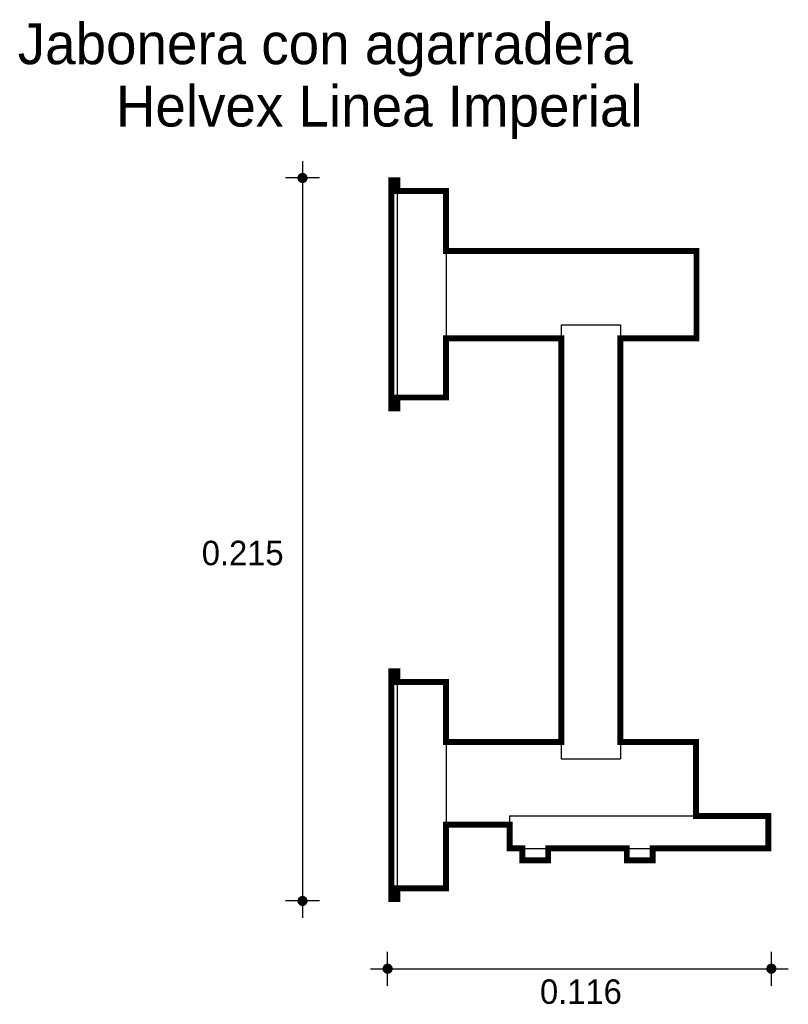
# Model space of a CAD drawing. Extents: x 6.899 to 7.127, y 4.755 to 5.047.
import ezdxf

# ---------------------------------------------------------------- set-up
doc = ezdxf.new("R2010")
doc.units = 0
doc.header["$MEASUREMENT"] = 0
for name, color, linetype in [('BORDE', 2, 'CONTINUOUS'), ('COTAS', 6, 'CONTINUOUS'), ('DIBUJO', 5, 'CONTINUOUS'), ('TEXTO', 4, 'CONTINUOUS')]:
    doc.layers.add(name, color=color, linetype=linetype)

msp = doc.modelspace()

# ---------------------------------------------------------------- linework, layer by layer
at = {"layer": 'BORDE', "const_width": 0.00176}
msp.add_lwpolyline([(7.02531, 4.80817), (7.04416, 4.80817), (7.04416, 4.80116), (7.04791, 4.80116), (7.04791, 4.79764), (7.05561, 4.79764), (7.05561, 4.80116), (7.07894, 4.80116), (7.07894, 4.79764), (7.08663, 4.79764), (7.08663, 4.80116), (7.1209, 4.80116), (7.1209, 4.8108), (7.09942, 4.8108), (7.09942, 4.83271), (7.07705, 4.83271), (7.07705, 4.95237), (7.09961, 4.95237), (7.09961, 4.97823), (7.02531, 4.97823), (7.02531, 4.996), (7.01084, 4.996), (7.01084, 4.99918), (7.00908, 4.99918), (7.00908, 4.93163), (7.01084, 4.93163), (7.01084, 4.93481), (7.02531, 4.93481), (7.02531, 4.95237), (7.05951, 4.95237), (7.05951, 4.83271), (7.02531, 4.83271), (7.02531, 4.85049), (7.01084, 4.85049), (7.01084, 4.85367), (7.00908, 4.85367), (7.00908, 4.78611), (7.01084, 4.78611), (7.01084, 4.78929), (7.02531, 4.78929)], close=True, dxfattribs=at)
at = {"layer": 'COTAS'}
for p, q in [((6.98274, 5.00492), (6.98274, 4.78054)), ((6.98778, 4.99989), (6.97771, 4.99989)), ((6.98778, 4.78558), (6.97771, 4.78558)), ((7.00797, 4.76046), (7.00797, 4.77054)), ((7.1218, 4.76046), (7.1218, 4.77054)), ((7.00294, 4.7655), (7.12684, 4.7655))]:
    msp.add_line(p, q, dxfattribs=at)
at = {"layer": 'COTAS', "const_width": 0.00151}
for points in [[(6.98199, 4.99989, 1), (6.9835, 4.99989, 1)], [(6.98199, 4.78558, 1), (6.9835, 4.78558, 1)], [(7.00722, 4.7655, 1), (7.00873, 4.7655, 1)], [(7.12105, 4.7655, 1), (7.12256, 4.7655, 1)]]:
    msp.add_lwpolyline(points, format="xyb", close=True, dxfattribs=at)
at = {"layer": 'DIBUJO'}
for p, q in [((7.00908, 4.99918), (7.00908, 4.93163)), ((7.00908, 4.99918), (7.01084, 4.99918)), ((7.01084, 4.99918), (7.01084, 4.93163)), ((7.01084, 4.996), (7.02531, 4.996)), ((7.02531, 4.996), (7.02531, 4.93481)), ((7.02531, 4.97823), (7.09961, 4.97823)), ((7.09961, 4.97823), (7.09961, 4.95237)), ((7.05951, 4.95638), (7.05951, 4.82776)), ((7.05951, 4.95638), (7.07705, 4.95638)), ((7.07705, 4.95638), (7.07705, 4.82776)), ((7.05951, 4.95237), (7.02531, 4.95237)), ((7.09961, 4.95237), (7.07705, 4.95237)), ((7.01084, 4.93481), (7.02531, 4.93481)), ((7.00908, 4.93163), (7.01084, 4.93163)), ((7.00908, 4.85367), (7.00908, 4.78611)), ((7.00908, 4.85367), (7.01084, 4.85367)), ((7.01084, 4.85367), (7.01084, 4.78611)), ((7.01084, 4.85049), (7.02531, 4.85049)), ((7.02531, 4.85049), (7.02531, 4.78929)), ((7.05951, 4.83271), (7.02531, 4.83271)), ((7.09942, 4.83271), (7.07705, 4.83271)), ((7.09942, 4.83271), (7.09942, 4.8108)), ((7.05951, 4.82776), (7.07705, 4.82776)), ((7.04416, 4.8108), (7.1209, 4.8108)), ((7.04416, 4.8108), (7.04416, 4.80116)), ((7.1209, 4.8108), (7.1209, 4.80116)), ((7.02531, 4.80817), (7.04416, 4.80817)), ((7.04416, 4.80116), (7.1209, 4.80116)), ((7.04791, 4.80116), (7.04791, 4.79764)), ((7.05561, 4.80116), (7.05561, 4.79764)), ((7.07894, 4.80116), (7.07894, 4.79764)), ((7.08663, 4.80116), (7.08663, 4.79764)), ((7.04791, 4.79764), (7.05561, 4.79764)), ((7.07894, 4.79764), (7.08663, 4.79764)), ((7.01084, 4.78929), (7.02531, 4.78929)), ((7.00908, 4.78611), (7.01084, 4.78611))]:
    msp.add_line(p, q, dxfattribs=at)

# ---------------------------------------------------------------- texts
at = {"layer": 'COTAS'}
for s, p in [('0.215', (6.95286, 4.8851)), ('0.116', (7.05318, 4.75508))]:
    msp.add_text(s, height=0.007253, dxfattribs=at).set_placement(p)
at = {"layer": 'TEXTO'}
for s, p in [('Jabonera con agarradera', (6.89827, 5.03362)), ('Helvex Linea Imperial', (6.92739, 5.01514))]:
    msp.add_text(s, height=0.0121475, dxfattribs=at).set_placement(p)

doc.saveas('drawing.dxf')
